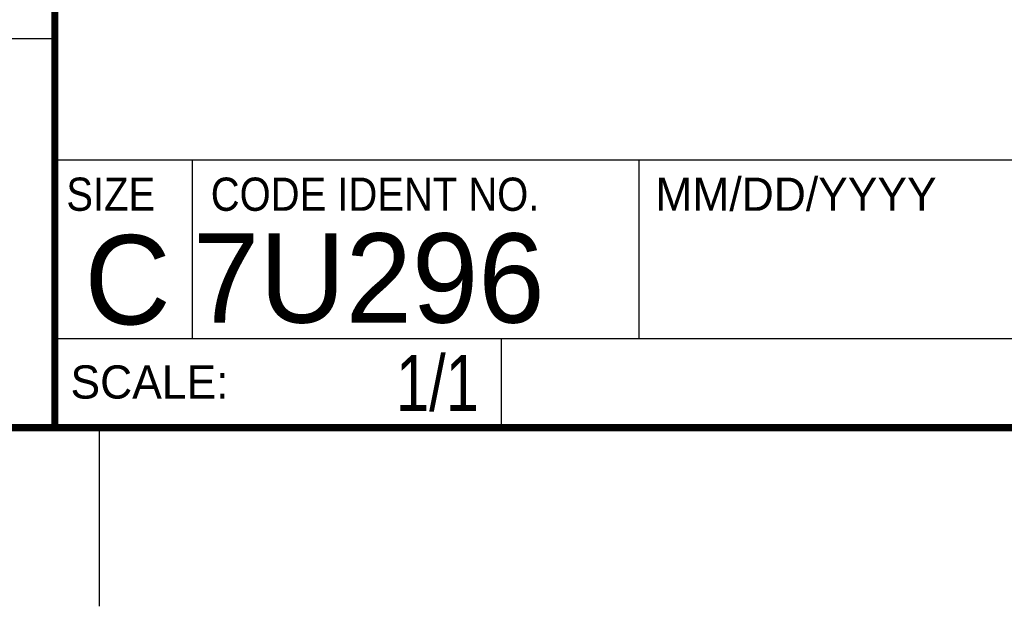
# Model space of a CAD drawing. Header units: inches. Extents: x 0 to 22, y 0 to 17.
# Tile 10 of 17: x 16.3 to 19, y 0 to 1.6. Entities that reach past the tile are written whole.
import ezdxf
from ezdxf.enums import TextEntityAlignment as Align

# ---------------------------------------------------------------- set-up
doc = ezdxf.new("R2010")
doc.units = ezdxf.units.IN
doc.header["$LTSCALE"] = 1.21
doc.header["$MEASUREMENT"] = 0
doc.layers.get('0').update_dxf_attribs({"linetype": 'CONTINUOUS'})
doc.styles.get("Standard").update_dxf_attribs({"font": 'txt', "width": 0.8})

msp = doc.modelspace()

# ---------------------------------------------------------------- linework, layer by layer
at = {"color": 2, "linetype": 'CONTINUOUS'}
for p, q in [((16.3737, 2.9596), (16.3737, 1.2496)), ((16.375, 1.5888), (13.61, 1.5888)), ((16.3737, 1.2496), (21.5037, 1.2496)), ((16.76, 0.75), (16.76, 1.25)), ((18.01, 1.25), (21.5, 1.25)), ((18.01, 1.25), (18.01, 0.75)), ((16.3748, 0.7501), (17.6248, 0.7501)), ((16.3748, 0.7501), (16.3748, 0.5001)), ((16.375, 0.75), (21.5, 0.75)), ((17.6248, 0.7501), (17.6248, 0.5001)), ((18.01, 0.75), (21.5, 0.75)), ((16.3748, 0.5001), (17.6248, 0.5001)), ((16.5, 0), (16.5, 0.5))]:
    msp.add_line(p, q, dxfattribs=at)
at = {"color": 7, "linetype": 'CONTINUOUS', "const_width": 0.02}
for points in [[(16.375, 2.96), (16.375, 0.5)], [(0.5, 0.5), (21.5, 0.5)]]:
    msp.add_lwpolyline(points, dxfattribs=at)

# ---------------------------------------------------------------- texts
at = {"color": 2, "linetype": 'CONTINUOUS', "width": 0.9}
for s, p in [('SIZE', (16.407, 1.1072)), ('CODE IDENT NO.', (16.8114, 1.1072))]:
    msp.add_text(s, height=0.093, dxfattribs=at).set_placement(p)
at = {"color": 2, "linetype": 'CONTINUOUS'}
for s, p in [('MM/DD/YYYY', (18.0565, 1.1072)), ('SCALE:', (16.4187, 0.5815))]:
    msp.add_text(s, height=0.093, dxfattribs=at).set_placement(p)
at = {"color": 7, "linetype": 'CONTINUOUS'}
msp.add_text('7U296', height=0.25, dxfattribs=at).set_placement((16.7614, 0.7941))
msp.add_text('C', height=0.25, dxfattribs=at).set_placement((16.5785, 0.7893), align=Align.CENTER)
at = {"color": 7, "linetype": 'CONTINUOUS', "width": 0.8}
msp.add_text('1/1', height=0.15625, dxfattribs=at).set_placement((17.5623, 0.5469), align=Align.RIGHT)

doc.saveas('drawing.dxf')
